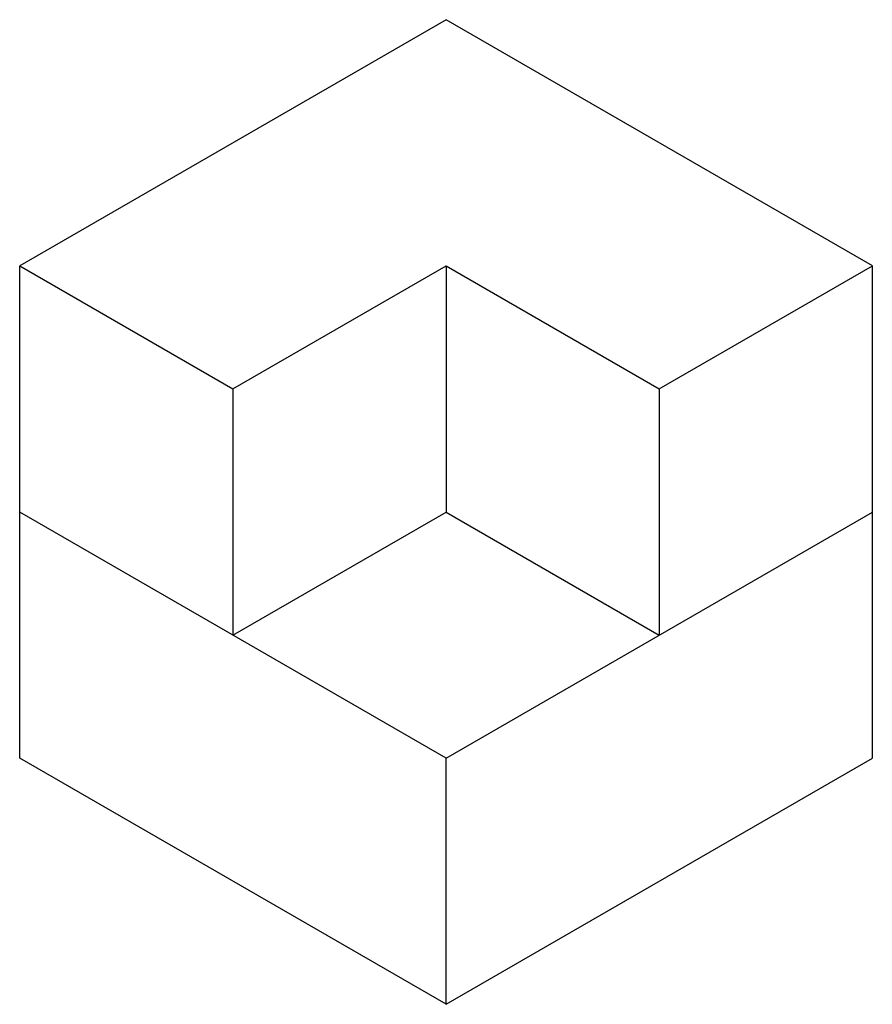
# Paper-space layout '_Isometric' of a CAD drawing. Header units: millimetres. Extents: x -687 to 586, y -517 to 952.
import ezdxf

# ---------------------------------------------------------------- set-up
doc = ezdxf.new("R2010")
doc.units = ezdxf.units.MM

psp = doc.layouts.new('_Isometric')

# ---------------------------------------------------------------- linework, layer by layer
at = {"color": 7, "linetype": 'Continuous', "lineweight": 25}
for p, q in [((-50.4, 952.2), (-686.8, 584.8)), ((586, 584.8), (-50.4, 952.2)), ((-686.8, -150), (-686.8, 584.8)), ((-686.8, 584.8), (-368.6, 401.2)), ((-368.6, 401.2), (-50.4, 584.8)), ((-50.4, 584.8), (267.8, 401.2)), ((-50.4, 584.8), (-50.4, 217.4)), ((267.8, 401.2), (586, 584.8)), ((586, -150), (586, 584.8)), ((-368.6, 401.2), (-368.6, 33.7)), ((267.8, 401.2), (267.8, 33.7)), ((-50.4, -150), (-686.8, 217.4)), ((-368.6, 33.7), (-50.4, 217.4)), ((-50.4, -150), (586, 217.4)), ((-50.4, 217.4), (267.8, 33.7)), ((-50.4, -517.4), (-686.8, -150)), ((-50.4, -517.4), (586, -150)), ((-50.4, -517.4), (-50.4, -150))]:
    psp.add_line(p, q, dxfattribs=at)

doc.saveas('drawing.dxf')
